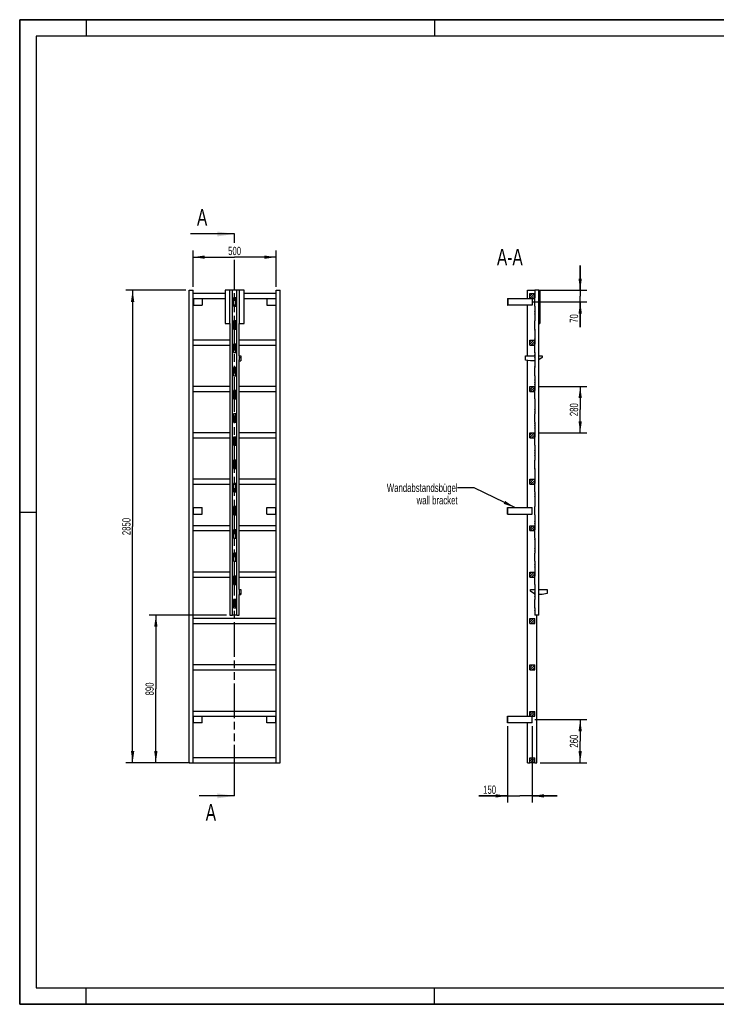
# Model space of a CAD drawing. Header units: millimetres. Extents: x 0 to 8400, y 0 to 5940.
# Tile 1 of 2: x 0 to 4200, y 0 to 5940. Entities that reach past the tile are written whole.
import ezdxf

# ---------------------------------------------------------------- set-up
doc = ezdxf.new("R2010")
doc.units = ezdxf.units.MM
doc.header["$LTSCALE"] = 462
doc.linetypes.add('PHANTOM', pattern=[0.8, 0.45, -0.05, 0.1, -0.05, 0.1, -0.05])
doc.layers.get('0').update_dxf_attribs({"linetype": 'CONTINUOUS'})
for name, color, linetype in [('050_DIMENSIONING', 7, 'CONTINUOUS'), ('053_NOTES', 7, 'CONTINUOUS'), ('HATCHING_BL0', 7, 'CONTINUOUS')]:
    doc.layers.add(name, color=color, linetype=linetype)
doc.styles.get("Standard").update_dxf_attribs({"font": 'txt', "width": 0.7})
doc.dimstyles.new('DIMSTYLE_1', dxfattribs={"dimtxt": 50, "dimasz": 70, "dimexe": 2, "dimexo": 1, "dimtad": 1, "dimdec": 1, "dimtxsty": 'Standard', "dimblk": '_FILLED', "dimblk1": '_FILLED', "dimblk2": '_FILLED', "dimcen": 0.09, "dimazin": 2, "dimtp": 0.8, "dimtm": 0.8, "dimtfac": 1, "dimtdec": 1, "dimtofl": 0, "dimtmove": 0, "dimatfit": 3, "dimldrblk": '_FILLED', "dimfxl": 1, "dimtolj": 1, "dimarcsym": 0})
doc.dimstyles.new('DIMSTYLE_2', dxfattribs={"dimtxt": 50, "dimasz": 70, "dimexe": 2, "dimexo": 1, "dimtad": 1, "dimdec": 1, "dimtxsty": 'Standard', "dimblk": '_FILLED', "dimblk1": '_FILLED', "dimblk2": '_FILLED', "dimcen": 0.09, "dimazin": 2, "dimtp": 0.5, "dimtm": 0.5, "dimtfac": 1, "dimtdec": 1, "dimtofl": 0, "dimtmove": 0, "dimatfit": 3, "dimldrblk": '_FILLED', "dimfxl": 1, "dimtolj": 1, "dimarcsym": 0})
doc.dimstyles.new('DIMSTYLE_3', dxfattribs={"dimtxt": 50, "dimasz": 70, "dimexe": 2, "dimexo": 1, "dimtad": 1, "dimdec": 1, "dimtxsty": 'Standard', "dimblk": '_FILLED', "dimblk1": '_FILLED', "dimblk2": '_FILLED', "dimcen": 0.09, "dimazin": 2, "dimtp": 0.3, "dimtm": 0.3, "dimtfac": 1, "dimtdec": 1, "dimtofl": 0, "dimtmove": 0, "dimatfit": 3, "dimldrblk": '_FILLED', "dimfxl": 1, "dimtolj": 1, "dimarcsym": 0})
doc.dimstyles.new('DIMSTYLE_4', dxfattribs={"dimtxt": 50, "dimasz": 70, "dimexe": 2, "dimexo": 1, "dimtad": 1, "dimtxsty": 'Standard', "dimblk": '_FILLED', "dimblk1": '_FILLED', "dimblk2": '_FILLED', "dimcen": 0.09, "dimazin": 2, "dimtp": 0.5, "dimtm": 0.5, "dimtfac": 1, "dimtofl": 0, "dimtmove": 0, "dimatfit": 3, "dimldrblk": '_FILLED', "dimfxl": 1, "dimtolj": 1, "dimarcsym": 0})
doc.dimstyles.new('DIMSTYLE_5', dxfattribs={"dimtxt": 50, "dimasz": 70, "dimexe": 2, "dimexo": 1, "dimtad": 1, "dimtxsty": 'Standard', "dimblk": '_FILLED', "dimblk1": '_FILLED', "dimblk2": '_FILLED', "dimcen": 0.09, "dimazin": 2, "dimtp": 2, "dimtm": 2, "dimtfac": 1, "dimtofl": 0, "dimtmove": 0, "dimatfit": 3, "dimldrblk": '_FILLED', "dimfxl": 1, "dimtolj": 1, "dimarcsym": 0})
doc.dimstyles.new('DIMSTYLE_6', dxfattribs={"dimtxt": 50, "dimasz": 70, "dimexe": 2, "dimexo": 1, "dimtad": 1, "dimtxsty": 'Standard', "dimblk": '_FILLED', "dimblk1": '_FILLED', "dimblk2": '_FILLED', "dimcen": 0.09, "dimazin": 2, "dimtp": 0.8, "dimtm": 0.8, "dimtfac": 1, "dimtofl": 0, "dimtmove": 0, "dimatfit": 3, "dimldrblk": '_FILLED', "dimfxl": 1, "dimtolj": 1, "dimarcsym": 0})
doc.dimstyles.get("Standard").update_dxf_attribs({"dimtxt": 50, "dimasz": 70, "dimexe": 2, "dimexo": 1, "dimtad": 1, "dimtxsty": 'Standard', "dimblk": '_FILLED', "dimblk1": '_FILLED', "dimblk2": '_FILLED', "dimcen": 0.09, "dimazin": 2, "dimtol": 1, "dimtp": 0.01, "dimtm": 0.01, "dimtfac": 1, "dimtofl": 0, "dimtmove": 0, "dimatfit": 3, "dimldrblk": '_FILLED', "dimfxl": 1, "dimtolj": 1, "dimarcsym": 0})

# ---------------------------------------------------------------- blocks, each defined once
blk = doc.blocks.new('_FILLED')
at = {"color": 0, "linetype": 'ByBlock'}
blk.add_solid([(0, 0), (-1, 0.143), (-1, -0.143)], dxfattribs=at)
blk = doc.blocks.new('*D2')
at = {"layer": '050_DIMENSIONING', "color": 2, "linetype": 'Continuous', "transparency": 16777216}
for p, q in [((1045.8, 4327.4), (1045.8, 4547.4)), ((1545.8, 4327.4), (1545.8, 4547.4)), ((1045.8, 4507.4), (1295.8, 4507.4)), ((1545.8, 4507.4), (1295.8, 4507.4))]:
    blk.add_line(p, q, dxfattribs=at)
at = {"layer": '050_DIMENSIONING', "color": 2, "linetype": 'Continuous', "transparency": 16777216, "xscale": 70, "yscale": 70, "zscale": 70, "rotation": 180}
blk.add_blockref('_FILLED', (1045.8, 4507.4), dxfattribs=at)
at = {"layer": '050_DIMENSIONING', "color": 2, "linetype": 'Continuous', "transparency": 16777216, "xscale": 70, "yscale": 70, "zscale": 70}
blk.add_blockref('_FILLED', (1545.8, 4507.4), dxfattribs=at)
at = {"layer": '050_DIMENSIONING', "color": 2, "linetype": 'Continuous', "transparency": 16777216, "insert": (1295.8, 4569.9), "char_height": 50, "width": 171.429, "attachment_point": 2, "line_spacing_factor": 0.9}
blk.add_mtext('500', dxfattribs=at)
blk = doc.blocks.new('*D3')
at = {"layer": '050_DIMENSIONING', "color": 2, "linetype": 'Continuous', "transparency": 16777216}
for p, q in [((3106.7, 1717.4), (3419.3, 1717.4)), ((3379.3, 1717.4), (3379.3, 1587.4)), ((3379.3, 1457.4), (3379.3, 1587.4)), ((3138.8, 1457.4), (3419.3, 1457.4))]:
    blk.add_line(p, q, dxfattribs=at)
at = {"layer": '050_DIMENSIONING', "color": 2, "linetype": 'Continuous', "transparency": 16777216, "xscale": 70, "yscale": 70, "zscale": 70}
for p, rotation in [((3379.3, 1717.4), 90), ((3379.3, 1457.4), 270)]:
    blk.add_blockref('_FILLED', p, dxfattribs=dict(at, rotation=rotation))
at = {"layer": '050_DIMENSIONING', "color": 2, "linetype": 'Continuous', "transparency": 16777216, "insert": (3316.8, 1587.4), "char_height": 50, "width": 176.786, "attachment_point": 2, "rotation": 90, "line_spacing_factor": 0.9}
blk.add_mtext('260', dxfattribs=at)
blk = doc.blocks.new('*D4')
at = {"layer": '050_DIMENSIONING', "color": 2, "linetype": 'Continuous', "transparency": 16777216}
for p, q in [((3379.3, 4307.4), (3379.3, 4457.4)), ((3379.3, 4457.4), (3379.3, 4272.4)), ((3138.8, 4307.4), (3419.3, 4307.4)), ((3095.9, 4237.4), (3419.3, 4237.4)), ((3379.3, 4084.7), (3379.3, 4272.4)), ((3379.3, 4237.4), (3379.3, 4084.7))]:
    blk.add_line(p, q, dxfattribs=at)
at = {"layer": '050_DIMENSIONING', "color": 2, "linetype": 'Continuous', "transparency": 16777216, "xscale": 70, "yscale": 70, "zscale": 70}
for p, rotation in [((3379.3, 4307.4), 270), ((3379.3, 4237.4), 90)]:
    blk.add_blockref('_FILLED', p, dxfattribs=dict(at, rotation=rotation))
at = {"layer": '050_DIMENSIONING', "color": 2, "linetype": 'Continuous', "transparency": 16777216, "insert": (3316.8, 4163.3), "char_height": 50, "width": 117.857, "attachment_point": 3, "rotation": 90, "line_spacing_factor": 0.9}
blk.add_mtext('70', dxfattribs=at)
blk = doc.blocks.new('*D5')
at = {"layer": '050_DIMENSIONING', "color": 2, "linetype": 'Continuous', "transparency": 16777216}
for p, q in [((2940.3, 1677.4), (2940.3, 1217.4)), ((3090.3, 1677.4), (3090.3, 1217.4)), ((2940.3, 1257.4), (2768.9, 1257.4)), ((2768.9, 1257.4), (3015.3, 1257.4)), ((3240.3, 1257.4), (3015.3, 1257.4)), ((3090.3, 1257.4), (3240.3, 1257.4))]:
    blk.add_line(p, q, dxfattribs=at)
at = {"layer": '050_DIMENSIONING', "color": 2, "linetype": 'Continuous', "transparency": 16777216, "xscale": 70, "yscale": 70, "zscale": 70}
blk.add_blockref('_FILLED', (2940.3, 1257.4), dxfattribs=at)
at = {"layer": '050_DIMENSIONING', "color": 2, "linetype": 'Continuous', "transparency": 16777216, "xscale": 70, "yscale": 70, "zscale": 70, "rotation": 180}
blk.add_blockref('_FILLED', (3090.3, 1257.4), dxfattribs=at)
at = {"layer": '050_DIMENSIONING', "color": 2, "linetype": 'Continuous', "transparency": 16777216, "insert": (2872.5, 1319.9), "char_height": 50, "width": 155.357, "attachment_point": 3, "line_spacing_factor": 0.9}
blk.add_mtext('150', dxfattribs=at)
blk = doc.blocks.new('*D6')
at = {"layer": '050_DIMENSIONING', "color": 2, "linetype": 'Continuous', "transparency": 16777216}
for p, q in [((1000.8, 4307.4), (640.8, 4307.4)), ((680.8, 4307.4), (680.8, 2882.4)), ((680.8, 1457.4), (680.8, 2882.4)), ((1000.8, 1457.4), (640.8, 1457.4))]:
    blk.add_line(p, q, dxfattribs=at)
at = {"layer": '050_DIMENSIONING', "color": 2, "linetype": 'Continuous', "transparency": 16777216, "xscale": 70, "yscale": 70, "zscale": 70}
for p, rotation in [((680.8, 4307.4), 90), ((680.8, 1457.4), 270)]:
    blk.add_blockref('_FILLED', p, dxfattribs=dict(at, rotation=rotation))
at = {"layer": '050_DIMENSIONING', "color": 2, "linetype": 'Continuous', "transparency": 16777216, "insert": (618.3, 2882.4), "char_height": 50, "width": 230.357, "attachment_point": 2, "rotation": 90, "line_spacing_factor": 0.9}
blk.add_mtext('2850', dxfattribs=at)
blk = doc.blocks.new('*D7')
at = {"layer": '050_DIMENSIONING', "color": 2, "linetype": 'Continuous', "transparency": 16777216}
for p, q in [((1247.8, 2347.4), (780.8, 2347.4)), ((820.8, 2347.4), (820.8, 1902.4)), ((820.8, 1457.4), (820.8, 1902.4)), ((1025.8, 1457.4), (780.8, 1457.4))]:
    blk.add_line(p, q, dxfattribs=at)
at = {"layer": '050_DIMENSIONING', "color": 2, "linetype": 'Continuous', "transparency": 16777216, "xscale": 70, "yscale": 70, "zscale": 70}
for p, rotation in [((820.8, 2347.4), 90), ((820.8, 1457.4), 270)]:
    blk.add_blockref('_FILLED', p, dxfattribs=dict(at, rotation=rotation))
at = {"layer": '050_DIMENSIONING', "color": 2, "linetype": 'Continuous', "transparency": 16777216, "insert": (758.3, 1902.4), "char_height": 50, "width": 176.786, "attachment_point": 2, "rotation": 90, "line_spacing_factor": 0.9}
blk.add_mtext('890', dxfattribs=at)
blk = doc.blocks.new('*D8')
at = {"layer": '050_DIMENSIONING', "color": 2, "linetype": 'Continuous', "transparency": 16777216}
for p, q in [((3125.3, 3727.4), (3419.3, 3727.4)), ((3379.3, 3727.4), (3379.3, 3587.4)), ((3379.3, 3447.4), (3379.3, 3587.4)), ((3125.3, 3447.4), (3419.3, 3447.4))]:
    blk.add_line(p, q, dxfattribs=at)
at = {"layer": '050_DIMENSIONING', "color": 2, "linetype": 'Continuous', "transparency": 16777216, "xscale": 70, "yscale": 70, "zscale": 70}
for p, rotation in [((3379.3, 3727.4), 90), ((3379.3, 3447.4), 270)]:
    blk.add_blockref('_FILLED', p, dxfattribs=dict(at, rotation=rotation))
at = {"layer": '050_DIMENSIONING', "color": 2, "linetype": 'Continuous', "transparency": 16777216, "insert": (3316.8, 3587.4), "char_height": 50, "width": 176.786, "attachment_point": 2, "rotation": 90, "line_spacing_factor": 0.9}
blk.add_mtext('280', dxfattribs=at)
blk = doc.blocks.new('XSEC_FILLED')
at = {"color": 0, "linetype": 'ByBlock'}
blk.add_solid([(0, 0), (-1, 0.143), (-1, -0.143)], dxfattribs=at)
blk = doc.blocks.new('HATCHING_BL0', base_point=(1162.5, 2952.4))
at = {"layer": 'HATCHING_BL0', "color": 7, "linetype": 'PHANTOM'}
for p, q in [((1295.8, 4593.5), (1295.8, 4647.4)), ((1295.8, 1357.4), (1295.8, 4491.6)), ((1295.8, 1257.4), (1295.8, 1357.4))]:
    blk.add_line(p, q, dxfattribs=at)
at = {"layer": 'HATCHING_BL0', "color": 7, "linetype": 'Continuous', "char_height": 100, "width": 128.571, "attachment_point": 1, "line_spacing_factor": 0.9}
for insert in [(1068.5, 4797.4), (1121.4, 1207.4)]:
    blk.add_mtext('A', dxfattribs=dict(at, insert=insert))
at = {"layer": 'HATCHING_BL0', "color": 7, "linetype": 'Continuous'}
for points in [[(1295.8, 4647.4), (1029.3, 4647.4)], [(1295.8, 1257.4), (1082.1, 1257.4)]]:
    blk.add_leader(points, dimstyle='Standard', override={"dimasz": 105, "dimtad": 0, "dimldrblk": 'XSEC_FILLED'}, dxfattribs=at)

msp = doc.modelspace()

# ---------------------------------------------------------------- hatches: boundary and pattern name
at = {"linetype": 'Continuous'}
h = msp.add_hatch(dxfattribs=at)
h.set_pattern_fill('A', color=2, scale=9.722718, angle=45, style=0, pattern_type=0)
h.set_pattern_definition([(45, (0, 0), (-6.875, 6.875), [])])
edge = h.paths.add_edge_path()
edge.add_line((3105.344, 1457.417), (3075.344, 1457.417))
edge.add_line((3075.344, 1457.417), (3075.344, 1487.417))
edge.add_line((3075.344, 1487.417), (3105.344, 1487.417))
edge.add_line((3105.344, 1457.417), (3105.344, 1487.417))
edge = h.paths.add_edge_path()
edge.add_line((3075.344, 1737.417), (3075.344, 1767.417))
edge.add_line((3075.344, 1767.417), (3105.344, 1767.417))
edge.add_line((3105.344, 1737.417), (3105.344, 1767.417))
edge.add_line((3075.344, 1737.417), (3105.344, 1737.417))
edge = h.paths.add_edge_path()
edge.add_line((3075.344, 2017.417), (3075.344, 2047.417))
edge.add_line((3075.344, 2047.417), (3105.344, 2047.417))
edge.add_line((3105.344, 2017.417), (3105.344, 2047.417))
edge.add_line((3075.344, 2017.417), (3105.344, 2017.417))
edge = h.paths.add_edge_path()
edge.add_line((3075.344, 2297.417), (3075.344, 2327.417))
edge.add_line((3075.344, 2327.417), (3105.344, 2327.417))
edge.add_line((3105.344, 2297.417), (3105.344, 2327.417))
edge.add_line((3075.344, 2297.417), (3105.344, 2297.417))
edge = h.paths.add_edge_path()
edge.add_line((3075.344, 2577.417), (3075.344, 2607.417))
edge.add_line((3075.344, 2607.417), (3105.344, 2607.417))
edge.add_line((3105.344, 2577.417), (3105.344, 2607.417))
edge.add_line((3075.344, 2577.417), (3105.344, 2577.417))
edge = h.paths.add_edge_path()
edge.add_line((3075.344, 2857.417), (3075.344, 2887.417))
edge.add_line((3075.344, 2887.417), (3105.344, 2887.417))
edge.add_line((3105.344, 2857.417), (3105.344, 2887.417))
edge.add_line((3075.344, 2857.417), (3105.344, 2857.417))
edge = h.paths.add_edge_path()
edge.add_line((3075.344, 3137.417), (3075.344, 3167.417))
edge.add_line((3075.344, 3167.417), (3105.344, 3167.417))
edge.add_line((3105.344, 3137.417), (3105.344, 3167.417))
edge.add_line((3075.344, 3137.417), (3105.344, 3137.417))
edge = h.paths.add_edge_path()
edge.add_line((3075.344, 3417.417), (3075.344, 3447.417))
edge.add_line((3075.344, 3447.417), (3105.344, 3447.417))
edge.add_line((3105.344, 3417.417), (3105.344, 3447.417))
edge.add_line((3075.344, 3417.417), (3105.344, 3417.417))
edge = h.paths.add_edge_path()
edge.add_line((3075.344, 3697.417), (3075.344, 3727.417))
edge.add_line((3075.344, 3727.417), (3105.344, 3727.417))
edge.add_line((3105.344, 3697.417), (3105.344, 3727.417))
edge.add_line((3075.344, 3697.417), (3105.344, 3697.417))
edge = h.paths.add_edge_path()
edge.add_line((3075.344, 3977.417), (3075.344, 4007.417))
edge.add_line((3075.344, 4007.417), (3105.344, 4007.417))
edge.add_line((3105.344, 3977.417), (3105.344, 4007.417))
edge.add_line((3075.344, 3977.417), (3105.344, 3977.417))
edge = h.paths.add_edge_path()
edge.add_line((3075.344, 4257.417), (3075.344, 4287.417))
edge.add_line((3075.344, 4287.417), (3105.344, 4287.417))
edge.add_line((3105.344, 4257.417), (3105.344, 4287.417))
edge.add_line((3075.344, 4257.417), (3105.344, 4257.417))
edge = h.paths.add_edge_path()
edge.add_line((3105.444, 2392.417), (3105.444, 2347.417))
edge.add_line((3106.344, 2392.417), (3105.444, 2392.417))
edge.add_line((3106.344, 2392.417), (3106.344, 2347.417))
edge.add_line((3106.344, 2347.417), (3105.444, 2347.417))
edge = h.paths.add_edge_path()
edge.add_line((3105.444, 2532.417), (3105.444, 2442.417))
edge.add_line((3106.344, 2532.417), (3105.444, 2532.417))
edge.add_line((3106.344, 2532.417), (3106.344, 2442.417))
edge.add_line((3106.344, 2442.417), (3105.444, 2442.417))
edge = h.paths.add_edge_path()
edge.add_line((3105.444, 2672.417), (3105.444, 2582.417))
edge.add_line((3106.344, 2672.417), (3105.444, 2672.417))
edge.add_line((3106.344, 2672.417), (3106.344, 2582.417))
edge.add_line((3106.344, 2582.417), (3105.444, 2582.417))
edge = h.paths.add_edge_path()
edge.add_line((3105.444, 2812.417), (3105.444, 2722.417))
edge.add_line((3106.344, 2812.417), (3105.444, 2812.417))
edge.add_line((3106.344, 2812.417), (3106.344, 2722.417))
edge.add_line((3106.344, 2722.417), (3105.444, 2722.417))
edge = h.paths.add_edge_path()
edge.add_line((3105.444, 2952.417), (3105.444, 2862.417))
edge.add_line((3106.344, 2952.417), (3105.444, 2952.417))
edge.add_line((3106.344, 2952.417), (3106.344, 2862.417))
edge.add_line((3106.344, 2862.417), (3105.444, 2862.417))
edge = h.paths.add_edge_path()
edge.add_line((3105.444, 3092.417), (3105.444, 3002.417))
edge.add_line((3106.344, 3092.417), (3105.444, 3092.417))
edge.add_line((3106.344, 3092.417), (3106.344, 3002.417))
edge.add_line((3106.344, 3002.417), (3105.444, 3002.417))
edge = h.paths.add_edge_path()
edge.add_line((3105.444, 3232.417), (3105.444, 3142.417))
edge.add_line((3106.344, 3232.417), (3105.444, 3232.417))
edge.add_line((3106.344, 3232.417), (3106.344, 3142.417))
edge.add_line((3106.344, 3142.417), (3105.444, 3142.417))
edge = h.paths.add_edge_path()
edge.add_line((3105.444, 3372.417), (3105.444, 3282.417))
edge.add_line((3106.344, 3372.417), (3105.444, 3372.417))
edge.add_line((3106.344, 3372.417), (3106.344, 3282.417))
edge.add_line((3106.344, 3282.417), (3105.444, 3282.417))
edge = h.paths.add_edge_path()
edge.add_line((3106.344, 4307.417), (3105.444, 4307.417))
edge.add_line((3106.344, 4307.417), (3106.344, 4262.417))
edge.add_line((3106.344, 4262.417), (3105.444, 4262.417))
edge.add_line((3105.444, 4307.417), (3105.444, 4262.417))
edge = h.paths.add_edge_path()
edge.add_line((3105.444, 3512.417), (3105.444, 3422.417))
edge.add_line((3106.344, 3512.417), (3105.444, 3512.417))
edge.add_line((3106.344, 3512.417), (3106.344, 3422.417))
edge.add_line((3106.344, 3422.417), (3105.444, 3422.417))
edge = h.paths.add_edge_path()
edge.add_line((3105.444, 3652.417), (3105.444, 3562.417))
edge.add_line((3106.344, 3652.417), (3105.444, 3652.417))
edge.add_line((3106.344, 3652.417), (3106.344, 3562.417))
edge.add_line((3106.344, 3562.417), (3105.444, 3562.417))
edge = h.paths.add_edge_path()
edge.add_line((3105.444, 3792.417), (3105.444, 3702.417))
edge.add_line((3106.344, 3792.417), (3105.444, 3792.417))
edge.add_line((3106.344, 3792.417), (3106.344, 3702.417))
edge.add_line((3106.344, 3702.417), (3105.444, 3702.417))
edge = h.paths.add_edge_path()
edge.add_line((3105.444, 3932.417), (3105.444, 3842.417))
edge.add_line((3106.344, 3932.417), (3105.444, 3932.417))
edge.add_line((3106.344, 3932.417), (3106.344, 3842.417))
edge.add_line((3106.344, 3842.417), (3105.444, 3842.417))
edge = h.paths.add_edge_path()
edge.add_line((3105.444, 4072.417), (3105.444, 3982.417))
edge.add_line((3106.344, 4072.417), (3105.444, 4072.417))
edge.add_line((3106.344, 4072.417), (3106.344, 3982.417))
edge.add_line((3106.344, 3982.417), (3105.444, 3982.417))
edge = h.paths.add_edge_path()
edge.add_line((3105.444, 4212.417), (3105.444, 4122.417))
edge.add_line((3106.344, 4212.417), (3105.444, 4212.417))
edge.add_line((3106.344, 4212.417), (3106.344, 4122.417))
edge.add_line((3106.344, 4122.417), (3105.444, 4122.417))

# ---------------------------------------------------------------- linework, layer by layer
at = {"color": 7, "linetype": 'Continuous'}
for p, q in [((0, 5940), (8400, 5940)), ((0, 0), (0, 5940)), ((1020.833, 1457.417), (1020.833, 4307.417)), ((1020.833, 4307.417), (1045.833, 4307.417)), ((1045.833, 1457.417), (1045.833, 4307.417)), ((1237.833, 4287.417), (1045.833, 4287.417)), ((1267.833, 4307.417), (1237.833, 4307.417)), ((1237.833, 4307.417), (1237.833, 4107.417)), ((1282.833, 4307.417), (1267.833, 4307.417)), ((1267.833, 4107.417), (1267.833, 4307.417)), ((1282.833, 2347.417), (1282.833, 4307.417)), ((1308.833, 4307.417), (1282.833, 4307.417)), ((1308.833, 2347.417), (1308.833, 4307.417)), ((1323.833, 4307.417), (1308.833, 4307.417)), ((1323.833, 4307.417), (1323.833, 4107.417)), ((1353.833, 4307.417), (1323.833, 4307.417)), ((1353.833, 4107.417), (1353.833, 4307.417)), ((1545.833, 4287.417), (1353.833, 4287.417)), ((1545.833, 1457.417), (1545.833, 4307.417)), ((1545.833, 4307.417), (1570.833, 4307.417)), ((1570.833, 1457.417), (1570.833, 4307.417)), ((3061.844, 4307.417), (3105.444, 4307.417)), ((3061.844, 4257.417), (3061.844, 4307.417)), ((3075.344, 4287.417), (3105.344, 4287.417)), ((3075.344, 4257.417), (3075.344, 4287.417)), ((3105.344, 4257.417), (3105.344, 4287.417)), ((3105.444, 4307.417), (3105.444, 4262.417)), ((3106.344, 4307.417), (3105.444, 4307.417)), ((3128.344, 4307.417), (3106.344, 4307.417)), ((3106.344, 4307.417), (3106.344, 4262.417)), ((3129.344, 4307.417), (3128.344, 4307.417)), ((3128.344, 4307.417), (3128.344, 2347.417)), ((3129.344, 2347.417), (3129.344, 4307.417)), ((3129.344, 4307.417), (3135.444, 4307.417)), ((3135.444, 4307.417), (3135.444, 4107.417)), ((1045.833, 4257.417), (1237.833, 4257.417)), ((1045.833, 4217.417), (1047.833, 4217.417)), ((1047.833, 4257.417), (1047.833, 4217.417)), ((1047.833, 4217.417), (1100.833, 4217.417)), ((1100.833, 4257.417), (1100.833, 4217.417)), ((1288.833, 4262.417), (1288.833, 4212.417)), ((1302.833, 4262.417), (1288.833, 4262.417)), ((1288.833, 4257.417), (1302.833, 4257.417)), ((1302.833, 4212.417), (1302.833, 4262.417)), ((1353.833, 4257.417), (1545.833, 4257.417)), ((1490.833, 4257.417), (1490.833, 4217.417)), ((1490.833, 4217.417), (1543.833, 4217.417)), ((1543.833, 4257.417), (1543.833, 4217.417)), ((1543.833, 4217.417), (1545.833, 4217.417)), ((2940.344, 4257.417), (2942.344, 4257.417)), ((2940.344, 4257.417), (2940.344, 4217.417)), ((2940.344, 4217.417), (2942.344, 4217.417)), ((2942.344, 4257.417), (3075.344, 4257.417)), ((2942.344, 4257.417), (2942.344, 4217.417)), ((3090.344, 4217.417), (2942.344, 4217.417)), ((3061.844, 3911.917), (3061.844, 4217.417)), ((3075.344, 4257.417), (3105.344, 4257.417)), ((3090.344, 4257.417), (3090.344, 4217.417)), ((3105.444, 4212.417), (3105.444, 4262.417)), ((3106.344, 4262.417), (3105.444, 4262.417)), ((3106.344, 4212.417), (3106.344, 4262.417)), ((1288.833, 4212.417), (1302.833, 4212.417)), ((3105.444, 4212.417), (3105.444, 4122.417)), ((3106.344, 4212.417), (3105.444, 4212.417)), ((3106.344, 4212.417), (3106.344, 4122.417)), ((1237.833, 4107.417), (1267.833, 4107.417)), ((1267.833, 4107.417), (1267.833, 2347.417)), ((1288.833, 4122.417), (1288.833, 4072.417)), ((1302.833, 4122.417), (1288.833, 4122.417)), ((1302.833, 4072.417), (1302.833, 4122.417)), ((1323.833, 3911.917), (1323.833, 4107.417)), ((1323.833, 4107.417), (1353.833, 4107.417)), ((3105.444, 4072.417), (3105.444, 4122.417)), ((3106.344, 4122.417), (3105.444, 4122.417)), ((3106.344, 4072.417), (3106.344, 4122.417)), ((3129.344, 4107.417), (3135.444, 4107.417)), ((1288.833, 4072.417), (1302.833, 4072.417)), ((3105.444, 4072.417), (3105.444, 3982.417)), ((3106.344, 4072.417), (3105.444, 4072.417)), ((3106.344, 4072.417), (3106.344, 3982.417)), ((1267.833, 4007.417), (1045.833, 4007.417)), ((1288.833, 3982.417), (1288.833, 3932.417)), ((1302.833, 3982.417), (1288.833, 3982.417)), ((1302.833, 3932.417), (1302.833, 3982.417)), ((1545.833, 4007.417), (1323.833, 4007.417)), ((3075.344, 4007.417), (3105.344, 4007.417)), ((3075.344, 3977.417), (3075.344, 4007.417)), ((3105.344, 3977.417), (3105.344, 4007.417)), ((3105.444, 3932.417), (3105.444, 3982.417)), ((3106.344, 3982.417), (3105.444, 3982.417)), ((3106.344, 3932.417), (3106.344, 3982.417)), ((1045.833, 3977.417), (1267.833, 3977.417)), ((1288.833, 3977.417), (1302.833, 3977.417)), ((1288.833, 3932.417), (1302.833, 3932.417)), ((1323.833, 3977.417), (1545.833, 3977.417)), ((3075.344, 3977.417), (3105.344, 3977.417)), ((3105.444, 3932.417), (3105.444, 3842.417)), ((3106.344, 3932.417), (3105.444, 3932.417)), ((3106.344, 3932.417), (3106.344, 3842.417)), ((1323.833, 3911.917), (1333.833, 3911.917)), ((1323.833, 3911.917), (1323.833, 3901.917)), ((1323.833, 3901.917), (1323.833, 3888.517)), ((1323.833, 3901.917), (1333.833, 3901.917)), ((1323.833, 2502.417), (1323.833, 3888.517)), ((1323.833, 3881.917), (1333.833, 3881.917)), ((1333.833, 3911.917), (1333.833, 3901.917)), ((1333.833, 3901.917), (1333.833, 3881.917)), ((3049.444, 3911.917), (3105.444, 3911.917)), ((3049.444, 3886.917), (3049.444, 3911.917)), ((3079.444, 3881.917), (3049.444, 3886.917)), ((3061.844, 2997.417), (3061.844, 3884.851)), ((3105.444, 3881.917), (3079.444, 3881.917)), ((3129.344, 3911.917), (3149.444, 3911.917)), ((3149.444, 3901.917), (3129.344, 3888.517)), ((3149.444, 3911.917), (3149.444, 3901.917)), ((1288.833, 3842.417), (1288.833, 3792.417)), ((1302.833, 3842.417), (1288.833, 3842.417)), ((1302.833, 3792.417), (1302.833, 3842.417)), ((3105.444, 3792.417), (3105.444, 3842.417)), ((3106.344, 3842.417), (3105.444, 3842.417)), ((3106.344, 3792.417), (3106.344, 3842.417)), ((1288.833, 3792.417), (1302.833, 3792.417)), ((3105.444, 3792.417), (3105.444, 3702.417)), ((3106.344, 3792.417), (3105.444, 3792.417)), ((3106.344, 3792.417), (3106.344, 3702.417)), ((1267.833, 3727.417), (1045.833, 3727.417)), ((1045.833, 3697.417), (1267.833, 3697.417)), ((1288.833, 3702.417), (1288.833, 3652.417)), ((1302.833, 3702.417), (1288.833, 3702.417)), ((1288.833, 3697.417), (1302.833, 3697.417)), ((1302.833, 3652.417), (1302.833, 3702.417)), ((1545.833, 3727.417), (1323.833, 3727.417)), ((1323.833, 3697.417), (1545.833, 3697.417)), ((3075.344, 3727.417), (3105.344, 3727.417)), ((3075.344, 3697.417), (3075.344, 3727.417)), ((3075.344, 3697.417), (3105.344, 3697.417)), ((3105.344, 3697.417), (3105.344, 3727.417)), ((3105.444, 3652.417), (3105.444, 3702.417)), ((3106.344, 3702.417), (3105.444, 3702.417)), ((3106.344, 3652.417), (3106.344, 3702.417)), ((1288.833, 3652.417), (1302.833, 3652.417)), ((3105.444, 3652.417), (3105.444, 3562.417)), ((3106.344, 3652.417), (3105.444, 3652.417)), ((3106.344, 3652.417), (3106.344, 3562.417)), ((1288.833, 3562.417), (1288.833, 3512.417)), ((1302.833, 3562.417), (1288.833, 3562.417)), ((1288.833, 3512.417), (1302.833, 3512.417)), ((1302.833, 3512.417), (1302.833, 3562.417)), ((3105.444, 3512.417), (3105.444, 3562.417)), ((3106.344, 3562.417), (3105.444, 3562.417)), ((3105.444, 3512.417), (3105.444, 3422.417)), ((3106.344, 3512.417), (3105.444, 3512.417)), ((3106.344, 3512.417), (3106.344, 3562.417)), ((3106.344, 3512.417), (3106.344, 3422.417)), ((1267.833, 3447.417), (1045.833, 3447.417)), ((1545.833, 3447.417), (1323.833, 3447.417)), ((3075.344, 3447.417), (3105.344, 3447.417)), ((3075.344, 3417.417), (3075.344, 3447.417)), ((3105.344, 3417.417), (3105.344, 3447.417)), ((1045.833, 3417.417), (1267.833, 3417.417)), ((1288.833, 3422.417), (1288.833, 3372.417)), ((1302.833, 3422.417), (1288.833, 3422.417)), ((1288.833, 3417.417), (1302.833, 3417.417)), ((1302.833, 3372.417), (1302.833, 3422.417)), ((1323.833, 3417.417), (1545.833, 3417.417)), ((3075.344, 3417.417), (3105.344, 3417.417)), ((3105.444, 3372.417), (3105.444, 3422.417)), ((3106.344, 3422.417), (3105.444, 3422.417)), ((3106.344, 3372.417), (3106.344, 3422.417)), ((1288.833, 3372.417), (1302.833, 3372.417)), ((3105.444, 3372.417), (3105.444, 3282.417)), ((3106.344, 3372.417), (3105.444, 3372.417)), ((3106.344, 3372.417), (3106.344, 3282.417)), ((1288.833, 3282.417), (1288.833, 3232.417)), ((1302.833, 3282.417), (1288.833, 3282.417)), ((1302.833, 3232.417), (1302.833, 3282.417)), ((3105.444, 3232.417), (3105.444, 3282.417)), ((3106.344, 3282.417), (3105.444, 3282.417)), ((3106.344, 3232.417), (3106.344, 3282.417)), ((1288.833, 3232.417), (1302.833, 3232.417)), ((3105.444, 3232.417), (3105.444, 3142.417)), ((3106.344, 3232.417), (3105.444, 3232.417)), ((3106.344, 3232.417), (3106.344, 3142.417)), ((1267.833, 3167.417), (1045.833, 3167.417)), ((1545.833, 3167.417), (1323.833, 3167.417)), ((3075.344, 3167.417), (3105.344, 3167.417)), ((3075.344, 3137.417), (3075.344, 3167.417)), ((3105.344, 3137.417), (3105.344, 3167.417)), ((1045.833, 3137.417), (1267.833, 3137.417)), ((1288.833, 3142.417), (1288.833, 3092.417)), ((1302.833, 3142.417), (1288.833, 3142.417)), ((1288.833, 3137.417), (1302.833, 3137.417)), ((1288.833, 3092.417), (1302.833, 3092.417)), ((1302.833, 3092.417), (1302.833, 3142.417)), ((1323.833, 3137.417), (1545.833, 3137.417)), ((3075.344, 3137.417), (3105.344, 3137.417)), ((3105.444, 3092.417), (3105.444, 3142.417)), ((3106.344, 3142.417), (3105.444, 3142.417)), ((3105.444, 3092.417), (3105.444, 3002.417)), ((3106.344, 3092.417), (3105.444, 3092.417)), ((3106.344, 3092.417), (3106.344, 3142.417)), ((3106.344, 3092.417), (3106.344, 3002.417)), ((1045.833, 2997.417), (1047.833, 2997.417)), ((1047.833, 2957.417), (1047.833, 2997.417)), ((1047.833, 2997.417), (1100.833, 2997.417)), ((1100.833, 2957.417), (1100.833, 2997.417)), ((1288.833, 3002.417), (1288.833, 2952.417)), ((1302.833, 3002.417), (1288.833, 3002.417)), ((1302.833, 2952.417), (1302.833, 3002.417)), ((1490.833, 2957.417), (1490.833, 2997.417)), ((1490.833, 2997.417), (1543.833, 2997.417)), ((1543.833, 2957.417), (1543.833, 2997.417)), ((1543.833, 2997.417), (1545.833, 2997.417)), ((2940.344, 2997.417), (2942.344, 2997.417)), ((2940.344, 2957.417), (2940.344, 2997.417)), ((2942.344, 2997.417), (3090.344, 2997.417)), ((2942.344, 2957.417), (2942.344, 2997.417)), ((3090.344, 2957.417), (3090.344, 2997.417)), ((3105.444, 2952.417), (3105.444, 3002.417)), ((3106.344, 3002.417), (3105.444, 3002.417)), ((3106.344, 2952.417), (3106.344, 3002.417)), ((1045.833, 2957.417), (1047.833, 2957.417)), ((1047.833, 2957.417), (1100.833, 2957.417)), ((1288.833, 2952.417), (1302.833, 2952.417)), ((1490.833, 2957.417), (1543.833, 2957.417)), ((1543.833, 2957.417), (1545.833, 2957.417)), ((2940.344, 2957.417), (2942.344, 2957.417)), ((2942.344, 2957.417), (3090.344, 2957.417)), ((3061.844, 1737.417), (3061.844, 2957.417)), ((3105.444, 2952.417), (3105.444, 2862.417)), ((3106.344, 2952.417), (3105.444, 2952.417)), ((3106.344, 2952.417), (3106.344, 2862.417)), ((1267.833, 2887.417), (1045.833, 2887.417)), ((1045.833, 2857.417), (1267.833, 2857.417)), ((1288.833, 2862.417), (1288.833, 2812.417)), ((1302.833, 2862.417), (1288.833, 2862.417)), ((1288.833, 2857.417), (1302.833, 2857.417)), ((1302.833, 2812.417), (1302.833, 2862.417)), ((1545.833, 2887.417), (1323.833, 2887.417)), ((1323.833, 2857.417), (1545.833, 2857.417)), ((3075.344, 2887.417), (3105.344, 2887.417)), ((3075.344, 2857.417), (3075.344, 2887.417)), ((3075.344, 2857.417), (3105.344, 2857.417)), ((3105.344, 2857.417), (3105.344, 2887.417)), ((3105.444, 2812.417), (3105.444, 2862.417)), ((3106.344, 2862.417), (3105.444, 2862.417)), ((3106.344, 2812.417), (3106.344, 2862.417)), ((1288.833, 2812.417), (1302.833, 2812.417)), ((3105.444, 2812.417), (3105.444, 2722.417)), ((3106.344, 2812.417), (3105.444, 2812.417)), ((3106.344, 2812.417), (3106.344, 2722.417)), ((1288.833, 2722.417), (1288.833, 2672.417)), ((1302.833, 2722.417), (1288.833, 2722.417)), ((1302.833, 2672.417), (1302.833, 2722.417)), ((3105.444, 2672.417), (3105.444, 2722.417)), ((3106.344, 2722.417), (3105.444, 2722.417)), ((3106.344, 2672.417), (3106.344, 2722.417)), ((1288.833, 2672.417), (1302.833, 2672.417)), ((3105.444, 2672.417), (3105.444, 2582.417)), ((3106.344, 2672.417), (3105.444, 2672.417)), ((3106.344, 2672.417), (3106.344, 2582.417)), ((1267.833, 2607.417), (1045.833, 2607.417)), ((1045.833, 2577.417), (1267.833, 2577.417)), ((1288.833, 2582.417), (1288.833, 2532.417)), ((1302.833, 2582.417), (1288.833, 2582.417)), ((1288.833, 2577.417), (1302.833, 2577.417)), ((1302.833, 2532.417), (1302.833, 2582.417)), ((1545.833, 2607.417), (1323.833, 2607.417)), ((1323.833, 2577.417), (1545.833, 2577.417)), ((3075.344, 2607.417), (3105.344, 2607.417)), ((3075.344, 2577.417), (3075.344, 2607.417)), ((3075.344, 2577.417), (3105.344, 2577.417)), ((3105.344, 2577.417), (3105.344, 2607.417)), ((3105.444, 2532.417), (3105.444, 2582.417)), ((3106.344, 2582.417), (3105.444, 2582.417)), ((3106.344, 2532.417), (3106.344, 2582.417)), ((1288.833, 2532.417), (1302.833, 2532.417)), ((1323.833, 2502.417), (1333.833, 2502.417)), ((1323.833, 2502.417), (1323.833, 2477.417)), ((1333.833, 2502.417), (1333.833, 2477.417)), ((3079.344, 2502.417), (3105.444, 2502.417)), ((3079.344, 2492.417), (3079.344, 2502.417)), ((3105.444, 2532.417), (3105.444, 2442.417)), ((3106.344, 2532.417), (3105.444, 2532.417)), ((3106.344, 2532.417), (3106.344, 2442.417)), ((3129.344, 2502.417), (3179.344, 2502.417)), ((3179.344, 2502.417), (3179.344, 2477.417)), ((1288.833, 2442.417), (1288.833, 2392.417)), ((1302.833, 2442.417), (1288.833, 2442.417)), ((1302.833, 2392.417), (1302.833, 2442.417)), ((1323.833, 2477.417), (1323.833, 2472.417)), ((1323.833, 2477.417), (1333.833, 2477.417)), ((1323.833, 2347.417), (1323.833, 2472.417)), ((1323.833, 2472.417), (1333.833, 2472.417)), ((1333.833, 2477.417), (1333.833, 2472.417)), ((3105.444, 2475.017), (3079.344, 2492.417)), ((3105.444, 2392.417), (3105.444, 2442.417)), ((3106.344, 2442.417), (3105.444, 2442.417)), ((3106.344, 2392.417), (3106.344, 2442.417)), ((3149.344, 2472.417), (3129.344, 2472.417)), ((3179.344, 2477.417), (3149.344, 2472.417)), ((1288.833, 2392.417), (1302.833, 2392.417)), ((3105.444, 2392.417), (3105.444, 2347.417)), ((3106.344, 2392.417), (3105.444, 2392.417)), ((3106.344, 2392.417), (3106.344, 2347.417)), ((1545.833, 2327.417), (1045.833, 2327.417)), ((1267.833, 2347.417), (1282.833, 2347.417)), ((1308.833, 2347.417), (1282.833, 2347.417)), ((1308.833, 2347.417), (1323.833, 2347.417)), ((3075.344, 2327.417), (3105.344, 2327.417)), ((3075.344, 2297.417), (3075.344, 2327.417)), ((3105.344, 2297.417), (3105.344, 2327.417)), ((3106.344, 2347.417), (3105.444, 2347.417)), ((3128.344, 2347.417), (3106.344, 2347.417)), ((3118.844, 1457.417), (3118.844, 2347.417)), ((3129.344, 2347.417), (3128.344, 2347.417)), ((1045.833, 2297.417), (1545.833, 2297.417)), ((3075.344, 2297.417), (3105.344, 2297.417)), ((1545.833, 2047.417), (1045.833, 2047.417)), ((3075.344, 2047.417), (3105.344, 2047.417)), ((3075.344, 2017.417), (3075.344, 2047.417)), ((3105.344, 2017.417), (3105.344, 2047.417)), ((1045.833, 2017.417), (1545.833, 2017.417)), ((3075.344, 2017.417), (3105.344, 2017.417)), ((1545.833, 1767.417), (1045.833, 1767.417)), ((1045.833, 1737.417), (1545.833, 1737.417)), ((1047.833, 1697.417), (1047.833, 1737.417)), ((1100.833, 1697.417), (1100.833, 1737.417)), ((1490.833, 1697.417), (1490.833, 1737.417)), ((1543.833, 1697.417), (1543.833, 1737.417)), ((2940.344, 1737.417), (2942.344, 1737.417)), ((2940.344, 1697.417), (2940.344, 1737.417)), ((2942.344, 1737.417), (3075.344, 1737.417)), ((2942.344, 1697.417), (2942.344, 1737.417)), ((3075.344, 1767.417), (3105.344, 1767.417)), ((3075.344, 1737.417), (3075.344, 1767.417)), ((3075.344, 1737.417), (3105.344, 1737.417)), ((3090.344, 1697.417), (3090.344, 1737.417)), ((3105.344, 1737.417), (3105.344, 1767.417)), ((1047.833, 1697.417), (1045.833, 1697.417)), ((1100.833, 1697.417), (1047.833, 1697.417)), ((1543.833, 1697.417), (1490.833, 1697.417)), ((1545.833, 1697.417), (1543.833, 1697.417)), ((2942.344, 1697.417), (2940.344, 1697.417)), ((3090.344, 1697.417), (2942.344, 1697.417)), ((3061.844, 1457.417), (3061.844, 1697.417)), ((1545.833, 1487.417), (1045.833, 1487.417)), ((3075.344, 1487.417), (3105.344, 1487.417)), ((3075.344, 1457.417), (3075.344, 1487.417)), ((3105.344, 1457.417), (3105.344, 1487.417)), ((1020.833, 1457.417), (1045.833, 1457.417)), ((1045.833, 1457.417), (1545.833, 1457.417)), ((1545.833, 1457.417), (1570.833, 1457.417)), ((3061.844, 1457.417), (3075.344, 1457.417)), ((3105.344, 1457.417), (3075.344, 1457.417)), ((3105.344, 1457.417), (3118.844, 1457.417)), ((0, 0), (8400, 0))]:
    msp.add_line(p, q, dxfattribs=at)
at = {"color": 3, "linetype": 'Continuous'}
for p, q in [((0, 5940), (0, 0)), ((8400, 5940), (0, 5940)), ((400, 5940), (400, 5840)), ((2500, 5940), (2500, 5840)), ((0, 2970), (100, 2970)), ((400, 0), (400, 100)), ((2500, 0), (2500, 100)), ((8400, 0), (0, 0))]:
    msp.add_line(p, q, dxfattribs=at)
at = {"color": 5, "linetype": 'Continuous'}
for p, q in [((100, 5840), (100, 100)), ((8300, 5840), (100, 5840)), ((100, 100), (8300, 100))]:
    msp.add_line(p, q, dxfattribs=at)

# ---------------------------------------------------------------- block references
at = {"layer": 'HATCHING_BL0'}
msp.add_blockref('HATCHING_BL0', (1162.542, 2952.417), dxfattribs=at)

# ---------------------------------------------------------------- texts
at = {"layer": '053_NOTES', "color": 2, "linetype": 'Continuous', "attachment_point": 3, "line_spacing_factor": 0.9}
for s, insert, char_height, width in [('A-A', (3033.192, 4557.417), 100, 364.28571), ('Wandabstandsbügel\\Pwall bracket', (2640.344, 3141.016), 50, 945.35714)]:
    msp.add_mtext(s, dxfattribs=dict(at, insert=insert, char_height=char_height, width=width))

# ---------------------------------------------------------------- dimensions: what is measured, and where the dimension line sits
at = {"layer": '050_DIMENSIONING', "color": 2, "linetype": 'Continuous'}
for base, p1, p2, dimstyle, picture, middle in [((1545.833, 4507.417), (1045.833, 4326.417), (1545.833, 4326.417), 'DIMSTYLE_1', '*D2', (1288.69, 4507.417)), ((3090.344, 1257.417), (2940.344, 1678.417), (3090.344, 1678.417), 'DIMSTYLE_4', '*D5', (2813.589, 1257.417))]:
    dim = msp.add_linear_dim(base=base, p1=p1, p2=p2, dimstyle=dimstyle, dxfattribs=at)
    dim.commit()
    dim.dimension.update_dxf_attribs({"geometry": picture, "text_midpoint": middle, "dimtype": 160})
for base, p1, p2, angle, dimstyle, picture, middle in [((3379.344, 4237.417), (3137.844, 4307.417), (3094.925, 4237.417), 270, 'DIMSTYLE_3', '*D4', (3379.344, 4116.857)), ((680.833, 4307.417), (1001.833, 1457.417), (1001.833, 4307.417), 90, 'DIMSTYLE_5', '*D6', (680.833, 2875.274)), ((3379.344, 3447.417), (3124.344, 3727.417), (3124.344, 3447.417), 270, 'DIMSTYLE_4', '*D8', (3379.344, 3580.274)), ((820.833, 1457.417), (1248.833, 2347.417), (1026.833, 1457.417), 270, 'DIMSTYLE_6', '*D7', (820.833, 1895.274)), ((3379.344, 1717.417), (3137.844, 1457.417), (3105.746, 1717.417), 90, 'DIMSTYLE_2', '*D3', (3379.344, 1580.274))]:
    dim = msp.add_linear_dim(base=base, p1=p1, p2=p2, angle=angle, dimstyle=dimstyle, dxfattribs=at)
    dim.commit()
    dim.dimension.update_dxf_attribs({"geometry": picture, "text_midpoint": middle, "dimtype": 160})

# ---------------------------------------------------------------- leaders
at = {"layer": '053_NOTES', "color": 2, "linetype": 'Continuous', "annotation_type": 0, "has_hookline": 1, "hookline_direction": 1, "text_width": 578.176}
msp.add_leader([(2985.419, 2997.417), (2740.344, 3116.016), (2640.344, 3116.016)], dimstyle='Standard', override={"dimtad": 0}, dxfattribs=at)

doc.saveas('drawing.dxf')
